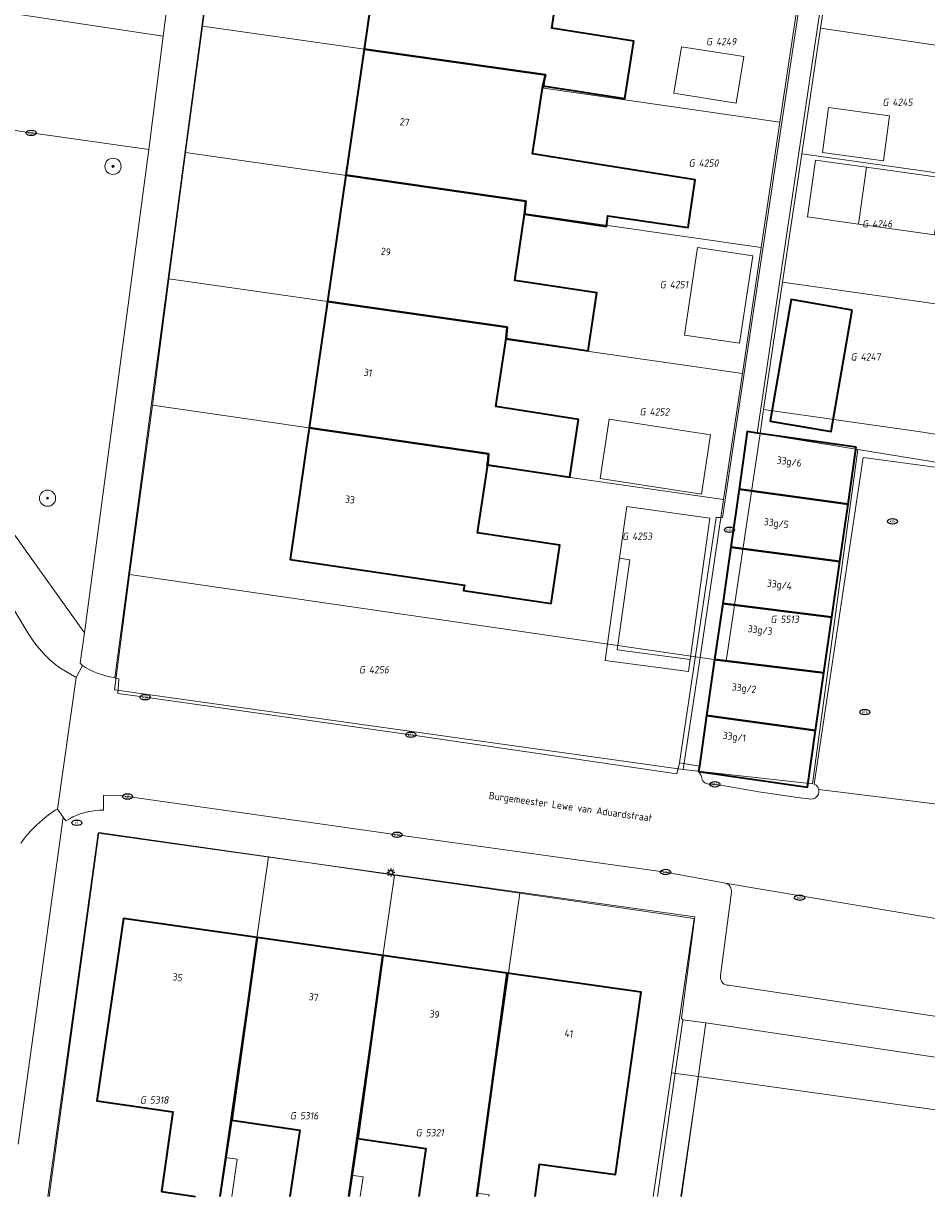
# Model space of a CAD drawing. Header units: metres. Extents: x 253395 to 254027, y 592765 to 593194.
# Tile 7 of 173: x 253436 to 253481, y 592765 to 592823. Entities that reach past the tile are written whole.
import ezdxf
from ezdxf.enums import TextEntityAlignment as Align
from ezdxf.lldxf.tags import DXFTag

# ---------------------------------------------------------------- set-up
doc = ezdxf.new("R2010")
doc.units = ezdxf.units.M
for name, color, linetype, lineweight in [('B-WE-GR-BOOM-S', 254, 'Continuous', 25), ('B-WE-IE-MEUBILAIR-S', 254, 'Continuous', 25), ('B-WE-KG-GRENS_PERCEEL-G', 254, 'KG-PERCEEL-SO', 18), ('B-WE-KG-GRENS_PERCEEL-S', 254, 'Continuous', 25), ('B-WE-OG-BEBOUWING-GV', 254, 'Continuous', 35), ('B-WE-OG-BEBOUWING-T18', 254, 'Continuous', 18), ('B-WE-OG-BEBOUWING_LUIFEL-GV', 254, 'Continuous', 18), ('B-WE-OG-BEBOUWING_OVERBOUWING-GV', 254, 'Continuous', 18), ('B-WE-OG-TERREIN_BEGROEID-GV', 254, 'Continuous', 18), ('B-WE-OG-TERREIN_ERF-GV', 254, 'Continuous', 18), ('B-WE-OG-TOPOGRAFIE-T18', 254, 'Continuous', 18), ('B-WE-VH-OPENVERHARDING-GV', 254, 'Continuous', 18)]:
    doc.layers.add(name, color=color, linetype=linetype, lineweight=lineweight)
doc.styles.add('NLCS-ISO', font='txt')
doc.styles.add('NLCS-ISO-M200-T18', font='txt', dxfattribs={"height": 0.36})
doc.styles.get("Standard").update_dxf_attribs({"font": 'simplex.shx'})
tags = doc.linetypes.add('KG-PERCEEL-SO', pattern='A,5.5,-2,["P",Standard,S=1.8,R=0,X=-0.5,Y=-0.9],-2,5.5,-2,[5,NLCS.SHX,S=0.75,R=0,X=0,Y=0],-2', length=19).pattern_tags.tags
tags[6] = DXFTag(74, 10)

# ---------------------------------------------------------------- blocks, each defined once
blk = doc.blocks.new('SIE-MEUBILAIR_PAAL_LICHTMAST-SO')
for points in [[(-0.62, 0), (-1, 0)], [(-0.71, 0.71), (-0.44, 0.44)], [(0, 1), (0, 0.62)], [(0.44, 0.44), (0.71, 0.71)], [(1, 0), (0.62, 0)], [(-0.71, -0.71), (-0.44, -0.44)], [(0, -0.62), (0, -1)], [(0.44, -0.44), (0.71, -0.71)]]:
    blk.add_lwpolyline(points)
blk.add_circle((0, 0), 0.5)
blk = doc.blocks.new('SIE-MEUBILAIR_PUT_RIOOLPUT-SO')
blk.add_ellipse((0, 0), major_axis=(1.25, 0), ratio=0.54)
at = {"style": 'NLCS-ISO'}
blk.add_text('ri', height=0.75, dxfattribs=at).set_placement((-0.04, 0.07), align=Align.MIDDLE_CENTER)
blk = doc.blocks.new('SIE-MEUBILAIR_PUT_KOLK-SO')
blk.add_ellipse((0, 0), major_axis=(1.25, 0), ratio=0.54)
at = {"style": 'NLCS-ISO'}
blk.add_text('klk', height=0.75, dxfattribs=at).set_placement((0.03, 0), align=Align.MIDDLE_CENTER)
blk = doc.blocks.new('SGR-BOOM_GBKN-SO')
at = {"linetype": 'ByBlock', "lineweight": 18}
h = blk.add_hatch(color=0, dxfattribs=at)
h.dxf.hatch_style = 1
edge = h.paths.add_edge_path()
edge.add_arc((0, 0), 0.25, 0, 360)
at = {"color": 0, "linetype": 'ByBlock', "lineweight": 18}
for radius in [2, 0.25]:
    blk.add_circle((0, 0), radius, dxfattribs=at)
at = {"color": 0, "linetype": 'ByBlock', "lineweight": 18, "style": 'NLCS-ISO'}
blk.add_attdef('SOORT', (2.5, 0), '', height=1.5, dxfattribs=at)
blk = doc.blocks.new('SKG-PERCEELNUMMER-SO')
at = {"style": 'NLCS-ISO', "oblique": 10, "flags": 1}
for tag, p in [('GEMEENTECODE', (0, 2.55)), ('PERCEELGROOTTE', (0, -2.45))]:
    blk.add_attdef(tag, text='', height=1.8, dxfattribs=at).set_placement(p, align=Align.MIDDLE_CENTER)
at = {"style": 'NLCS-ISO', "oblique": 10}
blk.add_attdef('SECTIE', text='', height=1.8, dxfattribs=at).set_placement((-0.5, 0), align=Align.MIDDLE_RIGHT)
blk.add_attdef('PERCEELNUMMER', text='', height=1.8, dxfattribs=at).set_placement((0.5, 0), align=Align.MIDDLE_LEFT)

msp = doc.modelspace()

# ---------------------------------------------------------------- linework, layer by layer
at = {"layer": 'B-WE-KG-GRENS_PERCEEL-G'}
for points in [[(253446.177, 592829.354), (253445.346, 592823.071)], [(253475.912, 592822.977), (253476.832, 592829.141)], [(253473.905, 592818.332), (253474.87, 592824.798)], [(253445.346, 592823.071), (253444.517, 592816.835)], [(253445.346, 592823.071), (253462.32, 592820.664), (253462.226, 592820.007), (253473.905, 592818.332)], [(253474.985, 592816.766), (253475.912, 592822.977)], [(253502.409, 592819.425), (253487.904, 592821.48), (253487.866, 592821.21), (253475.912, 592822.977)], [(253472.98, 592812.138), (253473.905, 592818.332)], [(253444.517, 592816.835), (253443.682, 592810.585)], [(253444.517, 592816.835), (253461.346, 592814.43), (253461.258, 592813.816), (253472.98, 592812.138)], [(253474.039, 592810.425), (253474.985, 592816.766)], [(253501.554, 592813.19), (253487.066, 592815.235), (253487.041, 592815.061), (253474.985, 592816.766)], [(253472.049, 592805.902), (253472.98, 592812.138)], [(253443.682, 592810.585), (253442.881, 592804.344)], [(253443.682, 592810.585), (253460.415, 592808.189), (253460.328, 592807.582), (253472.049, 592805.902)], [(253473.099, 592804.128), (253474.039, 592810.425)], [(253500.679, 592806.952), (253486.179, 592808.998), (253486.142, 592808.712), (253474.039, 592810.425)], [(253471.119, 592799.672), (253472.049, 592805.902)], [(253442.881, 592804.344), (253441.75, 592795.977)], [(253442.881, 592804.344), (253459.487, 592801.937), (253459.403, 592801.352), (253471.119, 592799.672)], [(253472.923, 592802.942), (253473.099, 592804.128)], [(253473.099, 592804.128), (253480.967, 592803.01), (253485.278, 592802.305)], [(253469.954, 592791.868), (253471.241, 592791.681), (253472.923, 592802.942)], [(253477.762, 592802.155), (253472.923, 592802.942)], [(253477.762, 592802.155), (253475.521, 592785.623), (253469.127, 592786.339)], [(253484.938, 592800.987), (253477.762, 592802.155)], [(253469.954, 592791.868), (253471.119, 592799.672)], [(253441.75, 592795.977), (253441.006, 592790.28)], [(253441.75, 592795.977), (253469.954, 592791.868)], [(253469.954, 592791.868), (253469.127, 592786.339)], [(253441.006, 592790.28), (253469.127, 592786.339)], [(253437.77, 592765.23), (253440.232, 592783.221), (253448.623, 592782.014)], [(253448.623, 592782.014), (253446.47, 592767.163)], [(253448.623, 592782.014), (253454.84, 592781.116)], [(253454.84, 592781.116), (253452.698, 592766.281)], [(253454.84, 592781.116), (253461.04, 592780.229)], [(253461.04, 592780.229), (253458.935, 592765.397)], [(253461.04, 592780.229), (253469.665, 592778.979), (253468.544, 592771.349)], [(253467.638, 592765.23), (253468.544, 592771.349)], [(253468.544, 592771.349), (253469.88, 592771.161)], [(253469.88, 592771.161), (253469.002, 592765.23)], [(253469.88, 592771.161), (253495.196, 592767.604), (253494.875, 592765.23)], [(253446.47, 592767.163), (253446.193, 592765.23)], [(253446.47, 592767.163), (253447.064, 592767.079), (253446.802, 592765.23)], [(253452.698, 592766.281), (253452.55, 592765.23)], [(253452.698, 592766.281), (253453.292, 592766.197), (253453.155, 592765.23)], [(253458.935, 592765.397), (253458.909, 592765.23)], [(253458.935, 592765.397), (253459.529, 592765.313), (253459.517, 592765.23)]]:
    msp.add_lwpolyline(points, dxfattribs=at)
at = {"layer": 'B-WE-OG-BEBOUWING-GV'}
for points in [[(253463.135, 592826.328), (253463.255, 592826.905), (253454.255, 592828.196), (253453.348, 592821.937), (253462.32, 592820.664), (253462.186, 592820.118), (253466.239, 592819.497), (253466.673, 592822.332), (253462.623, 592822.967)], [(253462.186, 592820.118), (253462.32, 592820.664), (253453.348, 592821.937), (253452.444, 592815.703), (253461.346, 592814.43), (253461.269, 592813.773), (253465.325, 592813.176), (253465.403, 592813.701), (253469.36, 592813.119), (253469.706, 592815.472), (253461.671, 592816.757)], [(253461.269, 592813.773), (253461.346, 592814.43), (253452.444, 592815.703), (253451.54, 592809.47), (253460.415, 592808.189), (253460.363, 592807.639), (253464.417, 592807.024), (253464.852, 592809.897), (253460.789, 592810.508)], [(253460.363, 592807.639), (253460.415, 592808.189), (253451.54, 592809.47), (253450.634, 592803.221), (253459.487, 592801.937), (253459.456, 592801.399), (253463.51, 592800.786), (253463.941, 592803.639), (253459.854, 592804.277)], [(253477.47, 592809.037), (253474.457, 592809.558), (253473.419, 592803.558), (253476.433, 592803.037)], [(253459.456, 592801.399), (253459.487, 592801.937), (253450.634, 592803.221), (253449.69, 592796.715), (253458.3, 592795.449), (253458.263, 592795.181), (253462.596, 592794.543), (253463.02, 592797.42), (253458.948, 592798.037)], [(253477.679, 592802.26), (253472.774, 592802.964), (253472.291, 592803.033), (253471.883, 592800.188), (253477.275, 592799.448)], [(253477.275, 592799.448), (253471.883, 592800.188), (253471.471, 592797.318), (253476.869, 592796.615)], [(253476.869, 592796.615), (253471.471, 592797.318), (253471.074, 592794.546), (253476.474, 592793.863)], [(253476.474, 592793.863), (253471.074, 592794.546), (253470.676, 592791.774), (253476.078, 592791.106)], [(253476.078, 592791.106), (253470.676, 592791.774), (253470.278, 592789.003), (253475.671, 592788.268)], [(253475.671, 592788.268), (253470.278, 592789.003), (253469.92, 592786.507), (253469.881, 592786.231), (253475.268, 592785.458)]]:
    msp.add_lwpolyline(points, close=True, dxfattribs=at)
for points in [[(253446.231, 592765.23), (253446.796, 592769.006), (253448.051, 592778.031), (253441.454, 592778.971), (253440.129, 592769.96), (253443.891, 592769.423), (253443.324, 592765.481), (253444.999, 592765.23)], [(253452.604, 592765.23), (253453.032, 592768.1), (253454.268, 592777.145), (253448.051, 592778.031), (253446.796, 592769.006), (253450.159, 592768.503), (253449.669, 592765.23)], [(253458.911, 592765.23), (253460.422, 592776.269), (253454.268, 592777.145), (253453.032, 592768.1), (253456.395, 592767.599), (253456.042, 592765.23)], [(253461.798, 592765.23), (253462.017, 592766.829), (253465.782, 592766.313), (253467.047, 592775.325), (253460.422, 592776.269), (253458.911, 592765.23)]]:
    msp.add_lwpolyline(points, dxfattribs=at)
at = {"layer": 'B-WE-OG-BEBOUWING_LUIFEL-GV'}
for points in [[(253478.178, 592816.101), (253477.783, 592813.287), (253481.548, 592812.755), (253481.945, 592815.572)], [(253465.849, 592792.256), (253466.49, 592796.7), (253465.971, 592796.773), (253465.346, 592792.322), (253465.261, 592791.715), (253469.379, 592791.171), (253469.464, 592791.779)]]:
    msp.add_lwpolyline(points, close=True, dxfattribs=at)
at = {"layer": 'B-WE-OG-BEBOUWING_OVERBOUWING-GV'}
for points in [[(253472.112, 592821.57), (253469.03, 592822.057), (253468.666, 592819.752), (253471.748, 592819.266)], [(253476.304, 592819.044), (253476.005, 592816.833), (253479.021, 592816.424), (253479.315, 592818.637)], [(253478.178, 592816.101), (253475.67, 592816.453), (253475.273, 592813.642), (253477.783, 592813.287)], [(253472.558, 592811.728), (253469.829, 592812.137), (253469.179, 592807.807), (253471.908, 592807.397)], [(253470.478, 592802.876), (253465.465, 592803.654), (253465.009, 592800.715), (253470.023, 592799.938)], [(253470.44, 592798.755), (253466.329, 592799.331), (253465.971, 592796.773), (253466.49, 592796.7), (253465.849, 592792.256), (253469.464, 592791.779)]]:
    msp.add_lwpolyline(points, close=True, dxfattribs=at)
at = {"layer": 'B-WE-OG-TERREIN_BEGROEID-GV'}
msp.add_lwpolyline([(253442.692, 592816.977), (253436.883, 592817.798), (253425.74, 592819.407), (253425.457, 592819.454), (253425.222, 592819.444), (253424.987, 592819.423), (253424.753, 592819.39), (253424.521, 592819.346), (253424.292, 592819.291), (253424.066, 592819.225), (253423.843, 592819.148), (253423.624, 592819.061), (253423.409, 592818.963), (253423.199, 592818.854), (253422.774, 592818.417), (253422.565, 592818.118), (253422.383, 592817.802), (253422.227, 592817.473), (253422.18, 592817.346), (253439.51, 592793.091)], close=True, dxfattribs=at)
msp.add_lwpolyline([(253436.23, 592767.821), (253438.467, 592783.985), (253438.186, 592784.376), (253438.066, 592784.322), (253437.743, 592784.094), (253437.434, 592783.847), (253437.141, 592783.582), (253436.864, 592783.3), (253436.605, 592783.002), (253436.365, 592782.688)], dxfattribs=at)
at = {"layer": 'B-WE-OG-TERREIN_ERF-GV'}
for points in [[(253480.016, 592851.618), (253472.774, 592802.964), (253477.679, 592802.26), (253477.275, 592799.448), (253476.869, 592796.615), (253476.474, 592793.863), (253476.078, 592791.106), (253475.671, 592788.268), (253475.268, 592785.458), (253469.881, 592786.231), (253470.017, 592786.041), (253470.021, 592785.971), (253470.036, 592785.903), (253470.062, 592785.839), (253470.099, 592785.779), (253470.144, 592785.726), (253470.197, 592785.681), (253470.257, 592785.646), (253470.322, 592785.62), (253470.39, 592785.605), (253470.46, 592785.602), (253470.684, 592785.604), (253472.962, 592785.207), (253474.898, 592784.942), (253475.316, 592784.889), (253475.434, 592784.866), (253475.552, 592784.881), (253475.661, 592784.931), (253475.75, 592785.011), (253475.81, 592785.115), (253475.836, 592785.232), (253475.825, 592785.351), (253475.779, 592785.462), (253475.701, 592785.553), (253475.6, 592785.617), (253478.016, 592801.75), (253484.399, 592800.895)], [(253463.135, 592826.328), (253462.623, 592822.967), (253466.673, 592822.332), (253466.239, 592819.497), (253462.186, 592820.118), (253461.671, 592816.757), (253469.706, 592815.472), (253469.36, 592813.119), (253465.403, 592813.701), (253465.325, 592813.176), (253461.269, 592813.773), (253460.789, 592810.508), (253464.852, 592809.897), (253464.417, 592807.024), (253460.363, 592807.639), (253459.854, 592804.277), (253463.941, 592803.639), (253463.51, 592800.786), (253459.456, 592801.399), (253458.948, 592798.037), (253463.02, 592797.42), (253462.596, 592794.543), (253458.263, 592795.181), (253458.3, 592795.449), (253449.69, 592796.715), (253450.634, 592803.221), (253451.54, 592809.47), (253452.444, 592815.703), (253453.348, 592821.937), (253454.255, 592828.196)], [(253467.848, 592765.23), (253469.1, 592773.967), (253469.039, 592774.04), (253469.696, 592779.061), (253440.189, 592783.182), (253437.71, 592765.23)], [(253444.999, 592765.23), (253443.324, 592765.481), (253443.891, 592769.423), (253440.129, 592769.96), (253441.454, 592778.971), (253448.051, 592778.031), (253454.268, 592777.145), (253460.422, 592776.269), (253467.047, 592775.325), (253465.782, 592766.313), (253462.017, 592766.829), (253461.798, 592765.23)], [(253495.144, 592765.23), (253495.788, 592769.993), (253470.241, 592773.821), (253469.043, 592765.23)], [(253449.669, 592765.23), (253450.159, 592768.503), (253446.796, 592769.006), (253446.231, 592765.23)], [(253456.042, 592765.23), (253456.395, 592767.599), (253453.032, 592768.1), (253452.604, 592765.23)]]:
    msp.add_lwpolyline(points, dxfattribs=at)
for points in [[(253477.01, 592838.402), (253473.419, 592838.988), (253449.171, 592842.589), (253449.462, 592841.975), (253448.224, 592834.436), (253446.335, 592834.719), (253445.59, 592829.449), (253446.159, 592829.363), (253441.025, 592790.865), (253441.219, 592790.809), (253441.167, 592790.098), (253442.516, 592789.909), (253455.651, 592788.051), (253468.811, 592786.119), (253468.939, 592786.67), (253470.751, 592798.784), (253471.062, 592798.787)], [(253476.433, 592803.037), (253473.419, 592803.558), (253474.457, 592809.558), (253477.47, 592809.037)]]:
    msp.add_lwpolyline(points, close=True, dxfattribs=at)
at = {"layer": 'B-WE-VH-OPENVERHARDING-GV'}
for points in [[(253477.01, 592838.402), (253471.062, 592798.787), (253470.751, 592798.784), (253468.939, 592786.67), (253469.92, 592786.507), (253470.278, 592789.003), (253470.676, 592791.774), (253471.074, 592794.546), (253471.471, 592797.318), (253471.883, 592800.188), (253472.291, 592803.033), (253472.774, 592802.964), (253480.016, 592851.618)], [(253425.74, 592819.407), (253436.883, 592817.798), (253442.692, 592816.977), (253443.41, 592822.574), (253423.701, 592825.551)], [(253435.676, 592794.814), (253436.711, 592793.083), (253436.84, 592792.886), (253436.975, 592792.693), (253437.118, 592792.506), (253437.267, 592792.324), (253437.423, 592792.147), (253437.585, 592791.976), (253437.753, 592791.812), (253437.926, 592791.653), (253438.106, 592791.501), (253438.291, 592791.355), (253439.104, 592790.882), (253439.425, 592791.47), (253439.311, 592791.595), (253439.51, 592793.091), (253422.18, 592817.346)], [(253436.365, 592782.688), (253436.605, 592783.002), (253436.864, 592783.3), (253437.141, 592783.582), (253437.434, 592783.847), (253437.743, 592784.094), (253438.066, 592784.322), (253438.186, 592784.376), (253439.104, 592790.882), (253438.291, 592791.355), (253438.106, 592791.501), (253437.926, 592791.653), (253437.753, 592791.812), (253437.585, 592791.976), (253437.423, 592792.147), (253437.267, 592792.324), (253437.118, 592792.506), (253436.975, 592792.693), (253436.84, 592792.886), (253436.711, 592793.083), (253435.676, 592794.814)], [(253482.495, 592784.519), (253475.825, 592785.351), (253475.836, 592785.232), (253475.81, 592785.115), (253475.75, 592785.011), (253475.661, 592784.931), (253475.552, 592784.881), (253475.434, 592784.866), (253475.316, 592784.889), (253474.898, 592784.942), (253472.962, 592785.207), (253470.684, 592785.604), (253470.46, 592785.602), (253470.39, 592785.605), (253470.322, 592785.62), (253470.257, 592785.646), (253470.197, 592785.681), (253470.144, 592785.726), (253470.099, 592785.779), (253470.062, 592785.839), (253470.036, 592785.903), (253470.021, 592785.971), (253470.017, 592786.041), (253469.881, 592786.231), (253469.92, 592786.507), (253468.939, 592786.67), (253468.811, 592786.119), (253455.651, 592788.051), (253442.516, 592789.909), (253441.167, 592790.098), (253441.219, 592790.809), (253441.025, 592790.865), (253440.855, 592790.893), (253440.687, 592790.929), (253440.52, 592790.973), (253440.355, 592791.023), (253440.192, 592791.081), (253440.033, 592791.145), (253439.876, 592791.217), (253439.722, 592791.295), (253439.572, 592791.379), (253439.425, 592791.47), (253439.104, 592790.882), (253438.186, 592784.376), (253438.467, 592783.985), (253438.602, 592783.794), (253438.769, 592783.896), (253438.943, 592783.988), (253439.121, 592784.069), (253439.304, 592784.139), (253439.49, 592784.199), (253439.68, 592784.247), (253439.873, 592784.284), (253440.067, 592784.31), (253440.263, 592784.324), (253440.459, 592784.327), (253440.465, 592785.061), (253441.374, 592785.029), (253441.646, 592785.001), (253454.974, 592783.108), (253468.254, 592781.267), (253471.136, 592780.729), (253471.2, 592780.718), (253494.154, 592776.87)], [(253492.629, 592772.476), (253471.356, 592775.669), (253471.286, 592775.675), (253471.217, 592775.694), (253471.154, 592775.724), (253471.096, 592775.766), (253471.047, 592775.817), (253471.008, 592775.876), (253470.98, 592775.941), (253470.964, 592776.01), (253470.96, 592776.08), (253470.969, 592776.151), (253471.506, 592780.276), (253471.508, 592780.341), (253471.5, 592780.406), (253471.482, 592780.468), (253471.453, 592780.527), (253471.416, 592780.581), (253471.371, 592780.628), (253471.319, 592780.667), (253471.262, 592780.697), (253471.2, 592780.718), (253471.136, 592780.729), (253468.254, 592781.267), (253454.974, 592783.108), (253441.646, 592785.001), (253441.374, 592785.029), (253440.465, 592785.061), (253440.459, 592784.327), (253440.263, 592784.324), (253440.067, 592784.31), (253439.873, 592784.284), (253439.68, 592784.247), (253439.49, 592784.199), (253439.304, 592784.139), (253439.121, 592784.069), (253438.943, 592783.988), (253438.769, 592783.896), (253438.602, 592783.794), (253438.467, 592783.985), (253436.23, 592767.821)], [(253437.71, 592765.23), (253440.189, 592783.182), (253469.696, 592779.061), (253469.039, 592774.04), (253469.1, 592773.967), (253470.241, 592773.821), (253495.788, 592769.993), (253495.144, 592765.23)], [(253494.154, 592776.87), (253471.2, 592780.718), (253471.262, 592780.697), (253471.319, 592780.667), (253471.371, 592780.628), (253471.416, 592780.581), (253471.453, 592780.527), (253471.482, 592780.468), (253471.5, 592780.406), (253471.508, 592780.341), (253471.506, 592780.276), (253470.969, 592776.151), (253470.96, 592776.08), (253470.964, 592776.01), (253470.98, 592775.941), (253471.008, 592775.876), (253471.047, 592775.817), (253471.096, 592775.766), (253471.154, 592775.724), (253471.217, 592775.694), (253471.286, 592775.675), (253471.356, 592775.669), (253492.629, 592772.476)], [(253469.043, 592765.23), (253470.241, 592773.821), (253469.1, 592773.967), (253467.848, 592765.23)]]:
    msp.add_lwpolyline(points, dxfattribs=at)
for points in [[(253446.159, 592829.363), (253445.59, 592829.449), (253409.774, 592834.881), (253411.24, 592832.829), (253424.976, 592831.062), (253444.136, 592828.238), (253443.41, 592822.574), (253442.692, 592816.977), (253439.51, 592793.091), (253439.311, 592791.595), (253439.425, 592791.47), (253439.572, 592791.379), (253439.722, 592791.295), (253439.876, 592791.217), (253440.033, 592791.145), (253440.192, 592791.081), (253440.355, 592791.023), (253440.52, 592790.973), (253440.687, 592790.929), (253440.855, 592790.893), (253441.025, 592790.865)], [(253444.136, 592828.238), (253424.976, 592831.062), (253424.33, 592826.568), (253424.278, 592826.427), (253424.218, 592826.289), (253424.15, 592826.154), (253424.074, 592826.023), (253423.991, 592825.897), (253423.901, 592825.776), (253423.804, 592825.661), (253423.701, 592825.551), (253443.41, 592822.574)], [(253484.555, 592800.594), (253484.574, 592800.63), (253484.585, 592800.67), (253484.587, 592800.711), (253484.581, 592800.752), (253484.566, 592800.79), (253484.543, 592800.824), (253484.514, 592800.853), (253484.479, 592800.875), (253484.44, 592800.889), (253484.399, 592800.895), (253478.016, 592801.75), (253475.6, 592785.617), (253475.701, 592785.553), (253475.779, 592785.462), (253475.825, 592785.351), (253482.495, 592784.519), (253482.364, 592784.801), (253482.323, 592785.109), (253482.909, 592789.178)]]:
    msp.add_lwpolyline(points, close=True, dxfattribs=at)

# ---------------------------------------------------------------- block references
at = {"layer": 'B-WE-GR-BOOM-S', "xscale": 0.2, "yscale": 0.2, "zscale": 0.2}
for p in [(253440.927, 592816.142), (253437.692, 592799.741)]:
    msp.add_blockref('SGR-BOOM_GBKN-SO', p, dxfattribs=at)
at = {"layer": 'B-WE-IE-MEUBILAIR-S', "xscale": 0.2, "yscale": 0.2, "zscale": 0.2}
for name, p in [('SIE-MEUBILAIR_PUT_KOLK-SO', (253436.883, 592817.798)), ('SIE-MEUBILAIR_PUT_KOLK-SO', (253471.406, 592798.183)), ('SIE-MEUBILAIR_PUT_KOLK-SO', (253479.469, 592798.602)), ('SIE-MEUBILAIR_PUT_KOLK-SO', (253442.516, 592789.909)), ('SIE-MEUBILAIR_PUT_KOLK-SO', (253478.105, 592789.171)), ('SIE-MEUBILAIR_PUT_KOLK-SO', (253455.651, 592788.051)), ('SIE-MEUBILAIR_PUT_KOLK-SO', (253470.684, 592785.604)), ('SIE-MEUBILAIR_PUT_KOLK-SO', (253441.646, 592785.001)), ('SIE-MEUBILAIR_PUT_RIOOLPUT-SO', (253439.139, 592783.701)), ('SIE-MEUBILAIR_PUT_KOLK-SO', (253454.974, 592783.108)), ('SIE-MEUBILAIR_PAAL_LICHTMAST-SO', (253454.667, 592781.246)), ('SIE-MEUBILAIR_PUT_KOLK-SO', (253468.254, 592781.267)), ('SIE-MEUBILAIR_PUT_KOLK-SO', (253474.88, 592779.999))]:
    msp.add_blockref(name, p, dxfattribs=at)
at = {"layer": 'B-WE-KG-GRENS_PERCEEL-S', "xscale": 0.2, "yscale": 0.2, "zscale": 0.2}
for p, values in [((253470.645, 592822.309), {'PERCEELNUMMER': '4249', 'SECTIE': 'G'}), ((253479.366, 592819.307), {'PERCEELNUMMER': '4245', 'SECTIE': 'G'}), ((253469.787, 592816.305), {'PERCEELNUMMER': '4250', 'SECTIE': 'G'}), ((253478.365, 592813.302), {'PERCEELNUMMER': '4246', 'SECTIE': 'G'}), ((253468.357, 592810.3), {'PERCEELNUMMER': '4251', 'SECTIE': 'G'}), ((253477.794, 592806.726), {'PERCEELNUMMER': '4247', 'SECTIE': 'G'}), ((253467.357, 592804.009), {'PERCEELNUMMER': '4252', 'SECTIE': 'G'}), ((253466.499, 592797.861), {'PERCEELNUMMER': '4253', 'SECTIE': 'G'}), ((253473.829, 592793.759), {'PERCEELNUMMER': '5513', 'SECTIE': 'G'}), ((253453.48, 592791.264), {'PERCEELNUMMER': '4256', 'SECTIE': 'G'}), ((253442.65, 592770.001), {'PERCEELNUMMER': '5318', 'SECTIE': 'G'}), ((253450.069, 592769.22), {'PERCEELNUMMER': '5316', 'SECTIE': 'G'}), ((253456.287, 592768.384), {'PERCEELNUMMER': '5321', 'SECTIE': 'G'})]:
    msp.add_blockref('SKG-PERCEELNUMMER-SO', p, dxfattribs=at).add_auto_attribs(values)

# ---------------------------------------------------------------- texts
at = {"layer": 'B-WE-OG-BEBOUWING-T18', "style": 'NLCS-ISO-M200-T18'}
for s, rotation, p in [('27', 351.7, (253455.351, 592818.33)), ('29', 351.7, (253454.422, 592811.927)), ('31', 352, (253453.54, 592805.949)), ('33g/6', 351.9, (253474.357, 592801.5)), ('33', 351.7, (253452.646, 592799.676)), ('33g/5', 352.6, (253473.717, 592798.46)), ('33g/4', 352.6, (253473.877, 592795.42)), ('33g/3', 353, (253472.917, 592793.18)), ('33g/2', 353, (253472.125, 592790.3)), ('33g/1', 352.3, (253471.645, 592787.9)), ('35', 351.9, (253444.122, 592776.065)), ('37', 351.6, (253450.853, 592775.089)), ('39', 351.5, (253456.83, 592774.235)), ('41', 352.3, (253463.469, 592773.29))]:
    msp.add_text(s, height=0.36, rotation=rotation, dxfattribs=at).set_placement(p, align=Align.MIDDLE)
at = {"layer": 'B-WE-OG-TOPOGRAFIE-T18', "style": 'NLCS-ISO-M200-T18'}
msp.add_text('Burgemeester Lewe van Aduardstraat', height=0.36, rotation=352, dxfattribs=at).set_placement((253463.546, 592784.442), align=Align.MIDDLE)

doc.saveas('drawing.dxf')
